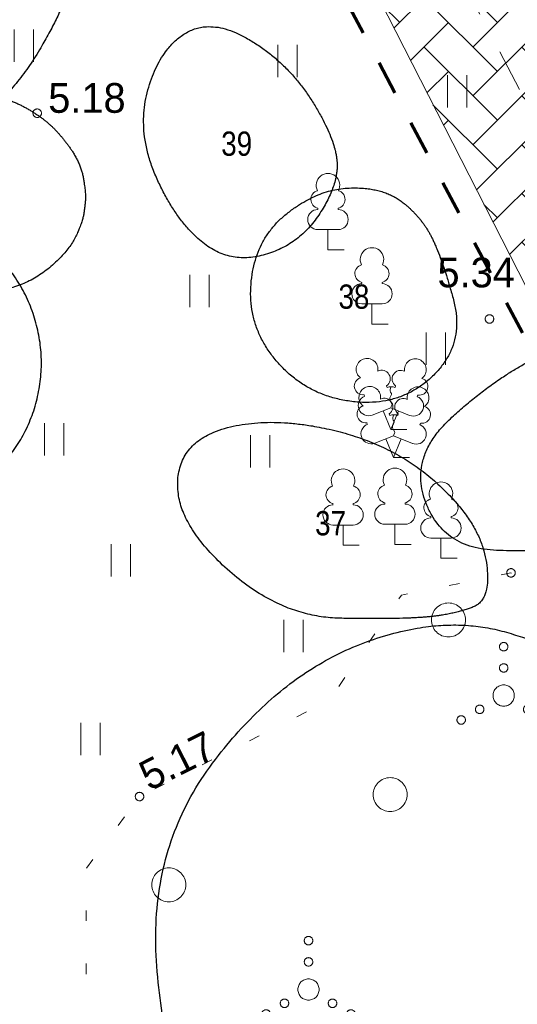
# Model space of a CAD drawing. Header units: metres. Extents: x 538891 to 1080079, y 6588829 to 13178720.
# Tile 251 of 256: x 540023 to 540035, y 6589118 to 6589141. Entities that reach past the tile are written whole.
import ezdxf

# ---------------------------------------------------------------- set-up
doc = ezdxf.new("R2010")
doc.units = ezdxf.units.M
doc.header["$LTSCALE"] = 0.4
for name, pattern in [('KOLVIK', [3.125, 0.625, -2.5]), ('KRUUSKILL', [5, 2.5, -2.5]), ('VW-02 Medium Dashed', [4, 2, -2])]:
    doc.linetypes.add(name, pattern=pattern)
for name, color, linetype in [('DENDRO', 7, 'Continuous'), ('GEO', 7, 'Continuous'), ('KINO_ASENDIPLAAN', 7, 'Continuous'), ('TEED. LIIKLUS JA TEERAJATISED', 7, 'Continuous')]:
    doc.layers.add(name, color=color, linetype=linetype)
doc.styles.add('Arial Narrow', font='ARIALN.TTF')
doc.styles.add('HK Explorer Book', font='txt')

# ---------------------------------------------------------------- blocks, each defined once
blk = doc.blocks.new('LEHTP1')
at = {"color": 252, "linetype": 'Continuous', "lineweight": 9, "true_color": 0x888888}
for p, q in [((-0.48, 1.96), (-0.48, 1.9)), ((0.48, 1.96), (0.48, 1.9)), ((0.48, 0.95), (-0.48, 0.95)), ((0, 0), (0, 0.95)), ((0.76, 0), (0, 0))]:
    blk.add_line(p, q, dxfattribs=at)
for centre, radius, start, end in [((0, 3.04), 0.554, 332.5799, 207.4201), ((-0.38, 2.375), 0.425, 105.2441, 257.079), ((0.38, 2.375), 0.425, 282.921, 74.7559), ((-0.475, 1.425), 0.475, 90, 270), ((0.475, 1.425), 0.475, 270, 90)]:
    blk.add_arc(centre, radius, start, end, dxfattribs=at)
blk = doc.blocks.new('LEHTP2')
at = {"color": 252, "linetype": 'Continuous', "lineweight": 9, "true_color": 0x888888}
for p, q in [((-0.17, 1.98), (-0.2, 2.05)), ((0.2, 1.97), (0.23, 2.05)), ((-1.23, 1.56), (-1.26, 1.64)), ((1.25, 1.54), (1.28, 1.62)), ((-0.88, 0.67), (0.01, 1.02)), ((0.01, 1.02), (0.89, 0.66)), ((0, 0), (-0.35, 0.88)), ((0, 0), (0.36, 0.88)), ((0.76, 0), (0, 0))]:
    blk.add_line(p, q, dxfattribs=at)
at = {"color": 252, "linetype": 'Continuous', "lineweight": 9, "true_color": 0x888888, "flags": 128}
blk.add_lwpolyline([(0.01, 2.01), (-0.03, 1.86), (-0.03, 1.82), (-0.01, 1.76), (0.03, 1.69), (0.04, 1.65), (0.01, 1.58), (-0.04, 1.48), (-0.05, 1.43), (-0.04, 1.4), (-0.02, 1.34), (0.05, 1.22), (0.06, 1.18), (0.05, 1.14), (0.02, 1.07), (0.01, 1.02)], dxfattribs=at)
at = {"color": 252, "linetype": 'Continuous', "lineweight": 9, "true_color": 0x888888}
for centre, radius, start, end in [((-1.114, 2.828), 0.512, 111.5027, 232.5173), ((-1.114, 2.828), 0.512, 350.4856, 111.5002), ((1.158, 2.811), 0.512, 67.6168, 188.6314), ((1.158, 2.811), 0.512, 306.5997, 67.6143), ((-0.429, 2.384), 0.403, 305.1345, 116.705), ((-1.312, 2.036), 0.403, 106.2979, 277.8684), ((0.465, 2.377), 0.403, 62.412, 233.9825), ((1.344, 2.015), 0.403, 261.2486, 72.8191), ((0.008, 1.535), 0.475, 66.7655, 111.5015), ((-1.053, 1.117), 0.475, 111.5014, 291.5004), ((1.07, 1.101), 0.475, 247.6166, 67.6155)]:
    blk.add_arc(centre, radius, start, end, dxfattribs=at)
blk = doc.blocks.new('VQSA')
at = {"color": 7, "linetype": 'Continuous', "lineweight": 9, "flags": 128}
for points in [[(0.2, 2.3), (0.199, 2.28), (0.196, 2.261), (0.191, 2.242), (0.185, 2.223), (0.176, 2.206), (0.166, 2.189), (0.155, 2.173), (0.141, 2.159), (0.127, 2.145), (0.111, 2.134), (0.094, 2.124), (0.077, 2.115), (0.058, 2.109), (0.039, 2.104), (0.02, 2.101), (0, 2.1), (-0.02, 2.101), (-0.039, 2.104), (-0.058, 2.109), (-0.077, 2.115), (-0.094, 2.124), (-0.111, 2.134), (-0.127, 2.145), (-0.141, 2.159), (-0.155, 2.173), (-0.166, 2.189), (-0.176, 2.206), (-0.185, 2.223), (-0.191, 2.242), (-0.196, 2.261), (-0.199, 2.28), (-0.2, 2.3), (-0.199, 2.32), (-0.196, 2.339), (-0.191, 2.358), (-0.185, 2.377), (-0.176, 2.394), (-0.166, 2.411), (-0.155, 2.427), (-0.141, 2.441), (-0.127, 2.455), (-0.111, 2.466), (-0.094, 2.476), (-0.077, 2.485), (-0.058, 2.491), (-0.039, 2.496), (-0.02, 2.499), (0, 2.5), (0.02, 2.499), (0.039, 2.496), (0.058, 2.491), (0.077, 2.485), (0.094, 2.476), (0.111, 2.466), (0.127, 2.455), (0.141, 2.441), (0.155, 2.427), (0.166, 2.411), (0.176, 2.394), (0.185, 2.377), (0.191, 2.358), (0.196, 2.339), (0.199, 2.32)], [(0.2, 1.3), (0.199, 1.28), (0.196, 1.261), (0.191, 1.242), (0.185, 1.223), (0.176, 1.206), (0.166, 1.189), (0.155, 1.173), (0.141, 1.159), (0.127, 1.145), (0.111, 1.134), (0.094, 1.124), (0.077, 1.115), (0.058, 1.109), (0.039, 1.104), (0.02, 1.101), (0, 1.1), (-0.02, 1.101), (-0.039, 1.104), (-0.058, 1.109), (-0.077, 1.115), (-0.094, 1.124), (-0.111, 1.134), (-0.127, 1.145), (-0.141, 1.159), (-0.155, 1.173), (-0.166, 1.189), (-0.176, 1.206), (-0.185, 1.223), (-0.191, 1.242), (-0.196, 1.261), (-0.199, 1.28), (-0.2, 1.3), (-0.199, 1.32), (-0.196, 1.339), (-0.191, 1.358), (-0.185, 1.377), (-0.176, 1.394), (-0.166, 1.411), (-0.155, 1.427), (-0.141, 1.441), (-0.127, 1.455), (-0.111, 1.466), (-0.094, 1.476), (-0.077, 1.485), (-0.058, 1.491), (-0.039, 1.496), (-0.02, 1.499), (0, 1.5), (0.02, 1.499), (0.039, 1.496), (0.058, 1.491), (0.077, 1.485), (0.094, 1.476), (0.111, 1.466), (0.127, 1.455), (0.141, 1.441), (0.155, 1.427), (0.166, 1.411), (0.176, 1.394), (0.185, 1.377), (0.191, 1.358), (0.196, 1.339), (0.199, 1.32)], [(0.5, 0), (0.498, -0.049), (0.49, -0.098), (0.478, -0.145), (0.462, -0.191), (0.441, -0.236), (0.416, -0.278), (0.387, -0.317), (0.354, -0.354), (0.317, -0.387), (0.278, -0.416), (0.236, -0.441), (0.191, -0.462), (0.145, -0.478), (0.098, -0.49), (0.049, -0.498), (0, -0.5), (-0.049, -0.498), (-0.098, -0.49), (-0.145, -0.478), (-0.191, -0.462), (-0.236, -0.441), (-0.278, -0.416), (-0.317, -0.387), (-0.354, -0.354), (-0.387, -0.317), (-0.416, -0.278), (-0.441, -0.236), (-0.462, -0.191), (-0.478, -0.145), (-0.49, -0.098), (-0.498, -0.049), (-0.5, 0), (-0.498, 0.049), (-0.49, 0.098), (-0.478, 0.145), (-0.462, 0.191), (-0.441, 0.236), (-0.416, 0.278), (-0.387, 0.317), (-0.354, 0.354), (-0.317, 0.387), (-0.278, 0.416), (-0.236, 0.441), (-0.191, 0.462), (-0.145, 0.478), (-0.098, 0.49), (-0.049, 0.498), (0, 0.5), (0.049, 0.498), (0.098, 0.49), (0.145, 0.478), (0.191, 0.462), (0.236, 0.441), (0.278, 0.416), (0.317, 0.387), (0.354, 0.354), (0.387, 0.317), (0.416, 0.278), (0.441, 0.236), (0.462, 0.191), (0.478, 0.145), (0.49, 0.098), (0.498, 0.049)], [(-0.93, -0.65), (-0.931, -0.67), (-0.934, -0.689), (-0.939, -0.708), (-0.945, -0.727), (-0.954, -0.744), (-0.964, -0.761), (-0.975, -0.777), (-0.989, -0.791), (-1.003, -0.805), (-1.019, -0.816), (-1.036, -0.826), (-1.053, -0.835), (-1.072, -0.841), (-1.091, -0.846), (-1.11, -0.849), (-1.13, -0.85), (-1.15, -0.849), (-1.169, -0.846), (-1.188, -0.841), (-1.207, -0.835), (-1.224, -0.826), (-1.241, -0.816), (-1.257, -0.805), (-1.271, -0.791), (-1.285, -0.777), (-1.296, -0.761), (-1.306, -0.744), (-1.315, -0.727), (-1.321, -0.708), (-1.326, -0.689), (-1.329, -0.67), (-1.33, -0.65), (-1.329, -0.63), (-1.326, -0.611), (-1.321, -0.592), (-1.315, -0.573), (-1.306, -0.556), (-1.296, -0.539), (-1.285, -0.523), (-1.271, -0.509), (-1.257, -0.495), (-1.241, -0.484), (-1.224, -0.474), (-1.207, -0.465), (-1.188, -0.459), (-1.169, -0.454), (-1.15, -0.451), (-1.13, -0.45), (-1.11, -0.451), (-1.091, -0.454), (-1.072, -0.459), (-1.053, -0.465), (-1.036, -0.474), (-1.019, -0.484), (-1.003, -0.495), (-0.989, -0.509), (-0.975, -0.523), (-0.964, -0.539), (-0.954, -0.556), (-0.945, -0.573), (-0.939, -0.592), (-0.934, -0.611), (-0.931, -0.63)], [(1.33, -0.65), (1.329, -0.67), (1.326, -0.689), (1.321, -0.708), (1.315, -0.727), (1.306, -0.744), (1.296, -0.761), (1.285, -0.777), (1.271, -0.791), (1.257, -0.805), (1.241, -0.816), (1.224, -0.826), (1.207, -0.835), (1.188, -0.841), (1.169, -0.846), (1.15, -0.849), (1.13, -0.85), (1.11, -0.849), (1.091, -0.846), (1.072, -0.841), (1.053, -0.835), (1.036, -0.826), (1.019, -0.816), (1.003, -0.805), (0.989, -0.791), (0.975, -0.777), (0.964, -0.761), (0.954, -0.744), (0.945, -0.727), (0.939, -0.708), (0.934, -0.689), (0.931, -0.67), (0.93, -0.65), (0.931, -0.63), (0.934, -0.611), (0.939, -0.592), (0.945, -0.573), (0.954, -0.556), (0.964, -0.539), (0.975, -0.523), (0.989, -0.509), (1.003, -0.495), (1.019, -0.484), (1.036, -0.474), (1.053, -0.465), (1.072, -0.459), (1.091, -0.454), (1.11, -0.451), (1.13, -0.45), (1.15, -0.451), (1.169, -0.454), (1.188, -0.459), (1.207, -0.465), (1.224, -0.474), (1.241, -0.484), (1.257, -0.495), (1.271, -0.509), (1.285, -0.523), (1.296, -0.539), (1.306, -0.556), (1.315, -0.573), (1.321, -0.592), (1.326, -0.611), (1.329, -0.63)], [(-1.8, -1.15), (-1.801, -1.17), (-1.804, -1.189), (-1.809, -1.208), (-1.815, -1.227), (-1.824, -1.244), (-1.834, -1.261), (-1.845, -1.277), (-1.859, -1.291), (-1.873, -1.305), (-1.889, -1.316), (-1.906, -1.326), (-1.923, -1.335), (-1.942, -1.341), (-1.961, -1.346), (-1.98, -1.349), (-2, -1.35), (-2.02, -1.349), (-2.039, -1.346), (-2.058, -1.341), (-2.077, -1.335), (-2.094, -1.326), (-2.111, -1.316), (-2.127, -1.305), (-2.141, -1.291), (-2.155, -1.277), (-2.166, -1.261), (-2.176, -1.244), (-2.185, -1.227), (-2.191, -1.208), (-2.196, -1.189), (-2.199, -1.17), (-2.2, -1.15), (-2.199, -1.13), (-2.196, -1.111), (-2.191, -1.092), (-2.185, -1.073), (-2.176, -1.056), (-2.166, -1.039), (-2.155, -1.023), (-2.141, -1.009), (-2.127, -0.995), (-2.111, -0.984), (-2.094, -0.974), (-2.077, -0.965), (-2.058, -0.959), (-2.039, -0.954), (-2.02, -0.951), (-2, -0.95), (-1.98, -0.951), (-1.961, -0.954), (-1.942, -0.959), (-1.923, -0.965), (-1.906, -0.974), (-1.889, -0.984), (-1.873, -0.995), (-1.859, -1.009), (-1.845, -1.023), (-1.834, -1.039), (-1.824, -1.056), (-1.815, -1.073), (-1.809, -1.092), (-1.804, -1.111), (-1.801, -1.13)], [(2.2, -1.15), (2.199, -1.17), (2.196, -1.189), (2.191, -1.208), (2.185, -1.227), (2.176, -1.244), (2.166, -1.261), (2.155, -1.277), (2.141, -1.291), (2.127, -1.305), (2.111, -1.316), (2.094, -1.326), (2.077, -1.335), (2.058, -1.341), (2.039, -1.346), (2.02, -1.349), (2, -1.35), (1.98, -1.349), (1.961, -1.346), (1.942, -1.341), (1.923, -1.335), (1.906, -1.326), (1.889, -1.316), (1.873, -1.305), (1.859, -1.291), (1.845, -1.277), (1.834, -1.261), (1.824, -1.244), (1.815, -1.227), (1.809, -1.208), (1.804, -1.189), (1.801, -1.17), (1.8, -1.15), (1.801, -1.13), (1.804, -1.111), (1.809, -1.092), (1.815, -1.073), (1.824, -1.056), (1.834, -1.039), (1.845, -1.023), (1.859, -1.009), (1.873, -0.995), (1.889, -0.984), (1.906, -0.974), (1.923, -0.965), (1.942, -0.959), (1.961, -0.954), (1.98, -0.951), (2, -0.95), (2.02, -0.951), (2.039, -0.954), (2.058, -0.959), (2.077, -0.965), (2.094, -0.974), (2.111, -0.984), (2.127, -0.995), (2.141, -1.009), (2.155, -1.023), (2.166, -1.039), (2.176, -1.056), (2.185, -1.073), (2.191, -1.092), (2.196, -1.111), (2.199, -1.13)]]:
    blk.add_lwpolyline(points, close=True, dxfattribs=at)
blk = doc.blocks.new('METS')
at = {"color": 7, "linetype": 'Continuous', "lineweight": 9, "flags": 128}
blk.add_lwpolyline([(0.8, 0), (0.796, -0.078), (0.785, -0.156), (0.766, -0.232), (0.739, -0.306), (0.706, -0.377), (0.665, -0.444), (0.618, -0.508), (0.566, -0.566), (0.508, -0.618), (0.444, -0.665), (0.377, -0.706), (0.306, -0.739), (0.232, -0.766), (0.156, -0.785), (0.078, -0.796), (0, -0.8), (-0.078, -0.796), (-0.156, -0.785), (-0.232, -0.766), (-0.306, -0.739), (-0.377, -0.706), (-0.444, -0.665), (-0.508, -0.618), (-0.566, -0.566), (-0.618, -0.508), (-0.665, -0.444), (-0.706, -0.377), (-0.739, -0.306), (-0.766, -0.232), (-0.785, -0.156), (-0.796, -0.078), (-0.8, 0), (-0.796, 0.078), (-0.785, 0.156), (-0.766, 0.232), (-0.739, 0.306), (-0.706, 0.377), (-0.665, 0.444), (-0.618, 0.508), (-0.566, 0.566), (-0.508, 0.618), (-0.444, 0.665), (-0.377, 0.706), (-0.306, 0.739), (-0.232, 0.766), (-0.156, 0.785), (-0.078, 0.796), (0, 0.8), (0.078, 0.796), (0.156, 0.785), (0.232, 0.766), (0.306, 0.739), (0.377, 0.706), (0.444, 0.665), (0.508, 0.618), (0.566, 0.566), (0.618, 0.508), (0.665, 0.444), (0.706, 0.377), (0.739, 0.306), (0.766, 0.232), (0.785, 0.156), (0.796, 0.078)], close=True, dxfattribs=at)
blk = doc.blocks.new('HEIN')
at = {"color": 7, "linetype": 'Continuous', "lineweight": 9}
for p, q in [((-0.455, 0.761), (-0.455, -0.761)), ((0.455, 0.761), (0.455, -0.761))]:
    blk.add_line(p, q, dxfattribs=at)

msp = doc.modelspace()

# ---------------------------------------------------------------- hatches: boundary and pattern name
at = {"layer": 'TEED. LIIKLUS JA TEERAJATISED', "linetype": 'Continuous', "lineweight": 5}
h = msp.add_hatch(dxfattribs=at)
h.set_pattern_fill('AR-HBONE', style=0, pattern_type=2)
h.set_pattern_definition([(45, (0, 0), (0, 1.1494727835), [2.4384, -0.8128]), (135, (0.5747, 0.5747), (2e-16, 1.1494727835), [2.4384, -0.8128])])
h.paths.add_polyline_path([(540003.9398, 6589171.7532), (540005.0996, 6589169.4809), (540024.0026, 6589164.8907), (540062.3606, 6589089.7382), (540058.6771, 6589088.1564), (540021.6213, 6589160.7575), (540002.7183, 6589165.3477), (540000.3771, 6589169.9348)])

# ---------------------------------------------------------------- linework, layer by layer
at = {"layer": 'DENDRO', "color": 30, "linetype": 'Continuous', "lineweight": 25, "true_color": 0xff7f00}
for points, knots in [([(540023.249, 6589146.7206), (540023.2252, 6589146.732), (540023.2014, 6589146.7435), (540022.7528, 6589146.9502), (540021.5429, 6589146.9283), (540020.3559, 6589146.3123), (540019.3153, 6589145.4684), (540018.3935, 6589144.1737), (540017.8237, 6589142.9878), (540017.4751, 6589141.7681), (540017.3172, 6589140.047), (540017.8145, 6589138.5056), (540018.4865, 6589137.8082), (540019.1322, 6589137.4422), (540020.2281, 6589137.3359), (540021.3578, 6589137.7767), (540022.1725, 6589138.3177), (540023.2024, 6589139.3276), (540024.0328, 6589140.7344), (540024.4964, 6589141.9527), (540024.8304, 6589143.7623), (540024.466, 6589145.5161), (540023.7345, 6589146.4718), (540023.2966, 6589146.6977), (540023.2728, 6589146.7092), (540023.249, 6589146.7206)], [0, 0, 0, 0.0026574, 0.0026574, 0.0523914, 0.1021253, 0.1518593, 0.2015932, 0.2513271, 0.3010611, 0.350795, 0.400529, 0.4502629, 0.4999969, 0.5497308, 0.5994647, 0.6491987, 0.6989326, 0.7486666, 0.7984005, 0.8481345, 0.8978684, 0.9476023, 0.9973363, 0.9973363, 1, 1, 1]), ([(540018.777, 6589137.0298), (540018.7745, 6589137.0099), (540018.772, 6589136.9899), (540018.7298, 6589136.6158), (540018.9698, 6589135.7513), (540019.5705, 6589135.0679), (540020.1341, 6589134.666), (540020.8366, 6589134.3708), (540021.621, 6589134.2291), (540022.4055, 6589134.2603), (540023.472, 6589134.5579), (540024.3196, 6589135.3062), (540024.618, 6589135.9663), (540024.6704, 6589136.2924), (540024.7021, 6589136.6221), (540024.5791, 6589137.3394), (540024.0967, 6589138.0313), (540023.613, 6589138.4652), (540022.9752, 6589138.8206), (540022.2223, 6589139.0437), (540021.4271, 6589139.0991), (540020.2831, 6589138.914), (540019.2816, 6589138.2133), (540018.837, 6589137.4411), (540018.7819, 6589137.0696), (540018.7794, 6589137.0497), (540018.777, 6589137.0298)], [0, 0, 0, 0.002527, 0.002527, 0.0499051, 0.0972831, 0.1446612, 0.1920392, 0.2394173, 0.2867953, 0.3341733, 0.3815514, 0.4289294, 0.4763075, 0.5236855, 0.5710636, 0.6184416, 0.6658197, 0.7131977, 0.7605758, 0.8079538, 0.8553319, 0.9027099, 0.950088, 0.997466, 0.997466, 1, 1, 1])]:
    msp.add_open_spline(points, degree=2, knots=knots, dxfattribs=at)
at = {"layer": 'DENDRO', "color": 82, "linetype": 'Continuous', "lineweight": 25, "true_color": 0x33cc00}
for points in [[(540030.6116, 6589137.3529), (540030.585, 6589137.8998), (540029.486, 6589139.676), (540027.693, 6589140.7758), (540026.4492, 6589140.0647), (540025.8878, 6589138.1397), (540026.7458, 6589136.0775), (540028.049, 6589134.9583), (540029.6949, 6589135.4033), (540030.6382, 6589136.8061), (540030.6116, 6589137.3529)], [(540017.8005, 6589130.0832), (540017.1102, 6589130.7293), (540016.5461, 6589132.5418), (540016.9498, 6589134.3891), (540018.213, 6589135.7762), (540019.9972, 6589136.3314), (540021.8244, 6589135.906), (540023.205, 6589134.6139), (540023.7691, 6589132.8014), (540023.3654, 6589130.9541), (540022.1022, 6589129.567), (540020.318, 6589129.0117), (540018.4908, 6589129.4372), (540017.8005, 6589130.0832)], [(540039.2578, 6589132.2348), (540038.7099, 6589132.662), (540036.2756, 6589133.2661), (540034.2533, 6589132.2351), (540032.3026, 6589130.4246), (540033.0907, 6589128.3086), (540035.4478, 6589128.1637), (540038.1174, 6589128.6172), (540040.3495, 6589130.0247), (540039.8057, 6589131.8075), (540039.2578, 6589132.2348)], [(540032.7083, 6589126.6602), (540033.3457, 6589126.7156), (540034.2662, 6589127.0704), (540033.9727, 6589128.897), (540031.9543, 6589130.7253), (540029.0273, 6589131.4058), (540026.8884, 6589130.7905), (540026.831, 6589128.8445), (540029.2949, 6589126.6598), (540032.0709, 6589126.6049), (540032.7083, 6589126.6602)], [(540029.8419, 6589111.1013), (540031.6874, 6589109.2846), (540036.832, 6589107.9243), (540039.2172, 6589108.6827), (540041.0936, 6589109.9988), (540043.1732, 6589112.6992), (540043.3163, 6589116.3378), (540042.0571, 6589119.5168), (540040.1929, 6589122.3455), (540038.4574, 6589124.2891), (540036.1803, 6589125.8365), (540033.0408, 6589126.7598), (540029.2155, 6589125.2554), (540026.1616, 6589121.2042), (540026.5715, 6589115.7077), (540028.9192, 6589112.0096), (540029.8419, 6589111.1013)]]:
    msp.add_open_spline(points, degree=2, dxfattribs=at)
at = {"layer": 'DENDRO', "color": 30, "linetype": 'Continuous', "lineweight": 25, "true_color": 0xff7f00}
msp.add_open_spline([(540032.8071, 6589135.6585), (540032.55, 6589136.1325), (540031.66, 6589136.786), (540030.1448, 6589136.7354), (540028.6731, 6589135.5453), (540028.5002, 6589133.4718), (540029.9241, 6589131.8393), (540032.1341, 6589131.6152), (540033.6319, 6589133.0952), (540033.0642, 6589135.1844), (540032.8071, 6589135.6585)], degree=2, dxfattribs=at)
at = {"layer": 'GEO', "color": 8, "linetype": 'KRUUSKILL', "lineweight": 9, "true_color": 0x7d7d7d, "flags": 128}
msp.add_lwpolyline([(540011.3613, 6589041.2888), (539999.483, 6589044.037), (539990.951, 6589046.294), (539987.7943, 6589047.9069), (539986.231, 6589049.936), (539984.1061, 6589052.6793), (539981.225, 6589055.25), (539977.2641, 6589058.022), (539974.211, 6589059.138), (539971.788, 6589059.12), (539966.203, 6589057.671), (539961.8283, 6589055.5089), (539959.112, 6589053.188), (539955.9635, 6589050.8433), (539953.982, 6589048.674), (539950.608, 6589044.52), (539948.3182, 6589041.5698), (539946.862, 6589038.507), (539945.0154, 6589034.422), (539944.316, 6589029.874), (539944.073, 6589029.1858), (539943.744, 6589028.809), (539940.711, 6589030.749), (539937.954, 6589032.915), (539936.298, 6589034.783), (539933.6106, 6589038.5593), (539931.528, 6589042.727), (539930.229, 6589044.808), (539927.706, 6589048.698), (539926.029, 6589051.324), (539921.171, 6589059.547), (539916.928, 6589068.562), (539912.006, 6589078.713), (539910.547, 6589081.751), (539907.786, 6589087.655), (539906.536, 6589090.686), (539903.496, 6589097.44), (539902.5, 6589099.896), (539902.2698, 6589101.4471), (539902.613, 6589102.535), (539904.397, 6589103.623), (539913.397, 6589109.076), (539921.385, 6589113.409), (539927.653, 6589116.602), (539936.873, 6589121.343), (539945.3, 6589125.43), (539954.952, 6589130.091), (539964.519, 6589135.032), (539971.392, 6589138.321), (539984.191, 6589145.409), (539995.965, 6589151.917), (540000.519, 6589154.727), (540005.726, 6589157.923), (540013.561, 6589161.983), (540015.7022, 6589162.6155), (540018.399, 6589162.651), (540019.6998, 6589162.2786), (540020.831, 6589161.601), (540022.5567, 6589160.4756), (540023.816, 6589158.665), (540029.352, 6589149.619), (540035.451, 6589138.052), (540041.461, 6589127.083), (540046.1, 6589117.906), (540051.276, 6589107.053), (540054.675, 6589098.684), (540060.3216, 6589088.8694)], dxfattribs=at)
at = {"layer": 'GEO', "color": 252, "linetype": 'KOLVIK', "lineweight": 9, "true_color": 0x888888, "flags": 128}
msp.add_lwpolyline([(539984.522, 6589098.694), (539984.522, 6589098.694), (539974.019, 6589095.662), (539965.5961, 6589090.666), (539959.519, 6589090.074), (539955.696, 6589087.9885), (539953.2771, 6589084.6403), (539951, 6589079.322), (539950.548, 6589074.951), (539949.935, 6589072.291), (539946.251, 6589064.829), (539952.921, 6589063.209), (539953.483, 6589060.726), (539958.74, 6589061.697), (539964.462, 6589059.766), (539967.095, 6589063.496), (539972.225, 6589062.963), (539974.542, 6589067.132), (539976.989, 6589067.171), (539979.337, 6589064.15), (539982.325, 6589061.479), (539985.496, 6589063.603), (539989.064, 6589061.941), (539994.114, 6589061.742), (539998.8914, 6589062.921), (539996.9688, 6589064.6602), (539994.9774, 6589066.7981), (539995.9095, 6589068.809), (539998.1976, 6589068.7878), (540000.1466, 6589067.3273), (540001.0955, 6589065.5992), (540001.3204, 6589065.9502), (540003.042, 6589067.4517), (540006.1286, 6589068.259), (540008.1311, 6589070.9266), (540009.0658, 6589076.2689), (540008.7516, 6589080.1858), (540010.6546, 6589081.1365), (540014.8016, 6589080.6013), (540019.8862, 6589078.4625), (540021.0387, 6589076.4656), (540021.7834, 6589073.2001), (540023.7278, 6589069.2318), (540026.4996, 6589069.5625), (540027.9889, 6589072.1254), (540031.549, 6589073.924), (540035.3838, 6589073.5278), (540038.279, 6589076.164), (540037.7884, 6589081.1445), (540034.217, 6589083.919), (540030.958, 6589084.796), (540030.2224, 6589088.6472), (540027.6748, 6589093.2835), (540023.1897, 6589096.2129), (540017.6836, 6589096.9783), (540012.8567, 6589097.8552), (540007.079, 6589101.1435), (540004.5193, 6589105.9663), (540004.3231, 6589108.5059), (540005.5634, 6589112.9149), (540006.342, 6589114.5863), (540009.5145, 6589115.0761), (540012.1968, 6589114.8456), (540016.0615, 6589113.9523), (540022.1469, 6589110.7249), (540023.5024, 6589109.5722), (540026.9448, 6589108.1043), (540033.5494, 6589106.4329), (540035.9144, 6589106.0295), (540037.8467, 6589106.577), (540040.1689, 6589108.4702), (540041.545, 6589109.755), (540042.7, 6589113.946), (540044.1489, 6589116.6096), (540043.613, 6589118.267), (540041.105, 6589118.842), (540039.426, 6589123.077), (540034.705, 6589127.7), (540032.126, 6589127.1745), (540030.421, 6589124.696), (540025.961, 6589122.434), (540024.699, 6589120.731), (540024.712, 6589117.073), (540021.355, 6589116.474), (540019.893, 6589119.289), (540019.0711, 6589122.7333), (540016.1456, 6589125.2342), (540013.241, 6589124.804), (540015.386, 6589118.02), (540009.028, 6589116.127), (540008.111, 6589119.565), (540005.86, 6589121.732), (540007.9085, 6589124.5897), (540011.006, 6589125.976), (540012.231, 6589129.538), (540008.645, 6589130.842), (540008.584, 6589132.991), (540011.794, 6589134.431), (540010.649, 6589136.878), (540005.925, 6589136.641), (540003.432, 6589136.188), (540003.125, 6589138.021), (540010.477, 6589142.435), (540010.251, 6589147.979), (540009.136, 6589153.282), (540003.726, 6589153.959), (540000.5023, 6589152.8736), (539998.96, 6589149.876), (539995.335, 6589147.182), (539992.51, 6589144.958), (539991.652, 6589139.454), (539991.1181, 6589136.8511), (539989.8197, 6589135.0237), (539985.7047, 6589132.5568), (539982.307, 6589131.375), (539980.155, 6589127.92), (539983.143, 6589124.484), (539984.173, 6589119.859), (539986.619, 6589115.809), (539987.8582, 6589114.0962), (539988.05, 6589106.876), (539984.9363, 6589104.6475), (539984.705, 6589103.186), (539984.9795, 6589100.9925), (539984.522, 6589098.694)], close=True, dxfattribs=at)
at = {"layer": 'GEO', "color": 8, "linetype": 'Continuous', "lineweight": 9, "true_color": 0x7d7d7d, "flags": 128}
for points in [[(540023.652, 6589138.521), (540023.6515, 6589138.5112), (540023.6501, 6589138.5015), (540023.6477, 6589138.492), (540023.6444, 6589138.4827), (540023.6402, 6589138.4739), (540023.6351, 6589138.4654), (540023.6293, 6589138.4576), (540023.6227, 6589138.4503), (540023.6154, 6589138.4437), (540023.6076, 6589138.4379), (540023.5991, 6589138.4328), (540023.5903, 6589138.4286), (540023.581, 6589138.4253), (540023.5715, 6589138.4229), (540023.5618, 6589138.4215), (540023.552, 6589138.421), (540023.5422, 6589138.4215), (540023.5325, 6589138.4229), (540023.523, 6589138.4253), (540023.5137, 6589138.4286), (540023.5049, 6589138.4328), (540023.4964, 6589138.4379), (540023.4886, 6589138.4437), (540023.4813, 6589138.4503), (540023.4747, 6589138.4576), (540023.4689, 6589138.4654), (540023.4638, 6589138.4739), (540023.4596, 6589138.4827), (540023.4563, 6589138.492), (540023.4539, 6589138.5015), (540023.4525, 6589138.5112), (540023.452, 6589138.521), (540023.4525, 6589138.5308), (540023.4539, 6589138.5405), (540023.4563, 6589138.55), (540023.4596, 6589138.5593), (540023.4638, 6589138.5681), (540023.4689, 6589138.5766), (540023.4747, 6589138.5844), (540023.4813, 6589138.5917), (540023.4886, 6589138.5983), (540023.4964, 6589138.6041), (540023.5049, 6589138.6092), (540023.5137, 6589138.6134), (540023.523, 6589138.6167), (540023.5325, 6589138.6191), (540023.5422, 6589138.6205), (540023.552, 6589138.621), (540023.5618, 6589138.6205), (540023.5715, 6589138.6191), (540023.581, 6589138.6167), (540023.5903, 6589138.6134), (540023.5991, 6589138.6092), (540023.6076, 6589138.6041), (540023.6154, 6589138.5983), (540023.6227, 6589138.5917), (540023.6293, 6589138.5844), (540023.6351, 6589138.5766), (540023.6402, 6589138.5681), (540023.6444, 6589138.5593), (540023.6477, 6589138.55), (540023.6501, 6589138.5405), (540023.6515, 6589138.5308)], [(540034.299, 6589133.677), (540034.2985, 6589133.6672), (540034.2971, 6589133.6575), (540034.2947, 6589133.648), (540034.2914, 6589133.6387), (540034.2872, 6589133.6299), (540034.2821, 6589133.6214), (540034.2763, 6589133.6136), (540034.2697, 6589133.6063), (540034.2624, 6589133.5997), (540034.2546, 6589133.5939), (540034.2461, 6589133.5888), (540034.2373, 6589133.5846), (540034.228, 6589133.5813), (540034.2185, 6589133.5789), (540034.2088, 6589133.5775), (540034.199, 6589133.577), (540034.1892, 6589133.5775), (540034.1795, 6589133.5789), (540034.17, 6589133.5813), (540034.1607, 6589133.5846), (540034.1519, 6589133.5888), (540034.1434, 6589133.5939), (540034.1356, 6589133.5997), (540034.1283, 6589133.6063), (540034.1217, 6589133.6136), (540034.1159, 6589133.6214), (540034.1108, 6589133.6299), (540034.1066, 6589133.6387), (540034.1033, 6589133.648), (540034.1009, 6589133.6575), (540034.0995, 6589133.6672), (540034.099, 6589133.677), (540034.0995, 6589133.6868), (540034.1009, 6589133.6965), (540034.1033, 6589133.706), (540034.1066, 6589133.7153), (540034.1108, 6589133.7241), (540034.1159, 6589133.7326), (540034.1217, 6589133.7404), (540034.1283, 6589133.7477), (540034.1356, 6589133.7543), (540034.1434, 6589133.7601), (540034.1519, 6589133.7652), (540034.1607, 6589133.7694), (540034.17, 6589133.7727), (540034.1795, 6589133.7751), (540034.1892, 6589133.7765), (540034.199, 6589133.777), (540034.2088, 6589133.7765), (540034.2185, 6589133.7751), (540034.228, 6589133.7727), (540034.2373, 6589133.7694), (540034.2461, 6589133.7652), (540034.2546, 6589133.7601), (540034.2624, 6589133.7543), (540034.2697, 6589133.7477), (540034.2763, 6589133.7404), (540034.2821, 6589133.7326), (540034.2872, 6589133.7241), (540034.2914, 6589133.7153), (540034.2947, 6589133.706), (540034.2971, 6589133.6965), (540034.2985, 6589133.6868)], [(540034.805, 6589127.7), (540034.8045, 6589127.6902), (540034.8031, 6589127.6805), (540034.8007, 6589127.671), (540034.7974, 6589127.6617), (540034.7932, 6589127.6529), (540034.7881, 6589127.6444), (540034.7823, 6589127.6366), (540034.7757, 6589127.6293), (540034.7684, 6589127.6227), (540034.7606, 6589127.6169), (540034.7521, 6589127.6118), (540034.7433, 6589127.6076), (540034.734, 6589127.6043), (540034.7245, 6589127.6019), (540034.7148, 6589127.6005), (540034.705, 6589127.6), (540034.6952, 6589127.6005), (540034.6855, 6589127.6019), (540034.676, 6589127.6043), (540034.6667, 6589127.6076), (540034.6579, 6589127.6118), (540034.6494, 6589127.6169), (540034.6416, 6589127.6227), (540034.6343, 6589127.6293), (540034.6277, 6589127.6366), (540034.6219, 6589127.6444), (540034.6168, 6589127.6529), (540034.6126, 6589127.6617), (540034.6093, 6589127.671), (540034.6069, 6589127.6805), (540034.6055, 6589127.6902), (540034.605, 6589127.7), (540034.6055, 6589127.7098), (540034.6069, 6589127.7195), (540034.6093, 6589127.729), (540034.6126, 6589127.7383), (540034.6168, 6589127.7471), (540034.6219, 6589127.7556), (540034.6277, 6589127.7634), (540034.6343, 6589127.7707), (540034.6416, 6589127.7773), (540034.6494, 6589127.7831), (540034.6579, 6589127.7882), (540034.6667, 6589127.7924), (540034.676, 6589127.7957), (540034.6855, 6589127.7981), (540034.6952, 6589127.7995), (540034.705, 6589127.8), (540034.7148, 6589127.7995), (540034.7245, 6589127.7981), (540034.734, 6589127.7957), (540034.7433, 6589127.7924), (540034.7521, 6589127.7882), (540034.7606, 6589127.7831), (540034.7684, 6589127.7773), (540034.7757, 6589127.7707), (540034.7823, 6589127.7634), (540034.7881, 6589127.7556), (540034.7932, 6589127.7471), (540034.7974, 6589127.7383), (540034.8007, 6589127.729), (540034.8031, 6589127.7195), (540034.8045, 6589127.7098)], [(540026.061, 6589122.434), (540026.0605, 6589122.4242), (540026.0591, 6589122.4145), (540026.0567, 6589122.405), (540026.0534, 6589122.3957), (540026.0492, 6589122.3869), (540026.0441, 6589122.3784), (540026.0383, 6589122.3706), (540026.0317, 6589122.3633), (540026.0244, 6589122.3567), (540026.0166, 6589122.3509), (540026.0081, 6589122.3458), (540025.9993, 6589122.3416), (540025.99, 6589122.3383), (540025.9805, 6589122.3359), (540025.9708, 6589122.3345), (540025.961, 6589122.334), (540025.9512, 6589122.3345), (540025.9415, 6589122.3359), (540025.932, 6589122.3383), (540025.9227, 6589122.3416), (540025.9139, 6589122.3458), (540025.9054, 6589122.3509), (540025.8976, 6589122.3567), (540025.8903, 6589122.3633), (540025.8837, 6589122.3706), (540025.8779, 6589122.3784), (540025.8728, 6589122.3869), (540025.8686, 6589122.3957), (540025.8653, 6589122.405), (540025.8629, 6589122.4145), (540025.8615, 6589122.4242), (540025.861, 6589122.434), (540025.8615, 6589122.4438), (540025.8629, 6589122.4535), (540025.8653, 6589122.463), (540025.8686, 6589122.4723), (540025.8728, 6589122.4811), (540025.8779, 6589122.4896), (540025.8837, 6589122.4974), (540025.8903, 6589122.5047), (540025.8976, 6589122.5113), (540025.9054, 6589122.5171), (540025.9139, 6589122.5222), (540025.9227, 6589122.5264), (540025.932, 6589122.5297), (540025.9415, 6589122.5321), (540025.9512, 6589122.5335), (540025.961, 6589122.534), (540025.9708, 6589122.5335), (540025.9805, 6589122.5321), (540025.99, 6589122.5297), (540025.9993, 6589122.5264), (540026.0081, 6589122.5222), (540026.0166, 6589122.5171), (540026.0244, 6589122.5113), (540026.0317, 6589122.5047), (540026.0383, 6589122.4974), (540026.0441, 6589122.4896), (540026.0492, 6589122.4811), (540026.0534, 6589122.4723), (540026.0567, 6589122.463), (540026.0591, 6589122.4535), (540026.0605, 6589122.4438)]]:
    msp.add_lwpolyline(points, close=True, dxfattribs=at)
at = {"layer": 'KINO_ASENDIPLAAN', "color": 140, "linetype": 'VW-02 Medium Dashed', "lineweight": 70, "true_color": 0x00bfff, "flags": 128}
msp.add_lwpolyline([(539941.0048, 6589300.3454), (539940.5217, 6589296.9546), (539974.3604, 6589288.4827), (539975.01, 6589291.078), (540000.3128, 6589286.6251), (540002.9731, 6589249.9773), (539993.0762, 6589225.0232), (540063.9301, 6589088.0629), (540060.1052, 6589086.0133), (540027.1158, 6589148.1533), (539896.3148, 6589081.3922), (539881.52, 6589108.74), (539807.2305, 6589245.4858), (539909.52, 6589298.37), (539917.166, 6589297.2556), (539927.194, 6589303.7472)], close=True, dxfattribs=at)
at = {"layer": 'TEED. LIIKLUS JA TEERAJATISED', "color": 7, "linetype": 'Continuous', "lineweight": 5, "flags": 128}
msp.add_lwpolyline([(540003.9398, 6589171.7532), (540005.0996, 6589169.4809), (540024.0026, 6589164.8907), (540062.3606, 6589089.7382), (540058.6771, 6589088.1564), (540021.6213, 6589160.7575), (540002.7183, 6589165.3477), (540000.3771, 6589169.9348)], close=True, dxfattribs=at)

# ---------------------------------------------------------------- block references
at = {"layer": 'GEO', "color": 8, "true_color": 0x7d7d7d, "xscale": 0.5, "yscale": 0.5, "zscale": 0.5}
for name, p in [('HEIN', (540023.2376, 6589140.1078)), ('HEIN', (540029.4432, 6589139.7514)), ('HEIN', (540033.4376, 6589139.0388)), ('LEHTP1', (540030.397, 6589135.305)), ('LEHTP1', (540031.433, 6589133.559)), ('HEIN', (540027.3746, 6589134.335)), ('HEIN', (540032.9383, 6589132.9809)), ('LEHTP2', (540031.875, 6589131.078)), ('LEHTP2', (540031.938, 6589130.417)), ('HEIN', (540023.9509, 6589130.8429)), ('HEIN', (540028.8012, 6589130.5578)), ('LEHTP1', (540030.753, 6589128.351)), ('LEHTP1', (540031.9735, 6589128.3693)), ('LEHTP1', (540033.057, 6589128.044)), ('HEIN', (540025.5201, 6589127.9921)), ('METS', (540033.2327, 6589126.5913)), ('HEIN', (540029.5858, 6589126.2104)), ('VQSA', (540034.5333, 6589124.8122)), ('HEIN', (540024.8068, 6589123.7873)), ('METS', (540031.8612, 6589122.4803)), ('METS', (540026.6495, 6589120.3563)), ('VQSA', (540029.9388, 6589117.892))]:
    msp.add_blockref(name, p, dxfattribs=at)

# ---------------------------------------------------------------- texts
at = {"layer": 'DENDRO', "color": 175, "true_color": 0x3b3bb3, "char_height": 0.57083, "attachment_point": 1, "line_spacing_factor": 2.63829, "style": 'Arial Narrow'}
for s, insert in [('39', (540027.8848, 6589138.09)), ('38', (540030.6445, 6589134.489)), ('37', (540030.0944, 6589129.1541))]:
    msp.add_mtext(s, dxfattribs=dict(at, insert=insert))
at = {"layer": 'GEO', "color": 8, "true_color": 0x7d7d7d, "char_height": 0.7, "attachment_point": 7, "line_spacing_factor": 0.25, "style": 'HK Explorer Book'}
for s, insert in [(' 5.18', (540023.552, 6589138.521)), (' 5.34', (540032.7148, 6589134.412))]:
    msp.add_mtext(s, dxfattribs=dict(at, insert=insert))
at = {"layer": 'GEO', "color": 8, "true_color": 0x7d7d7d, "insert": (540025.961, 6589122.434), "char_height": 0.7, "attachment_point": 7, "rotation": 26.65161, "line_spacing_factor": 0.25, "style": 'HK Explorer Book'}
msp.add_mtext(' 5.17', dxfattribs=at)

doc.saveas('drawing.dxf')
